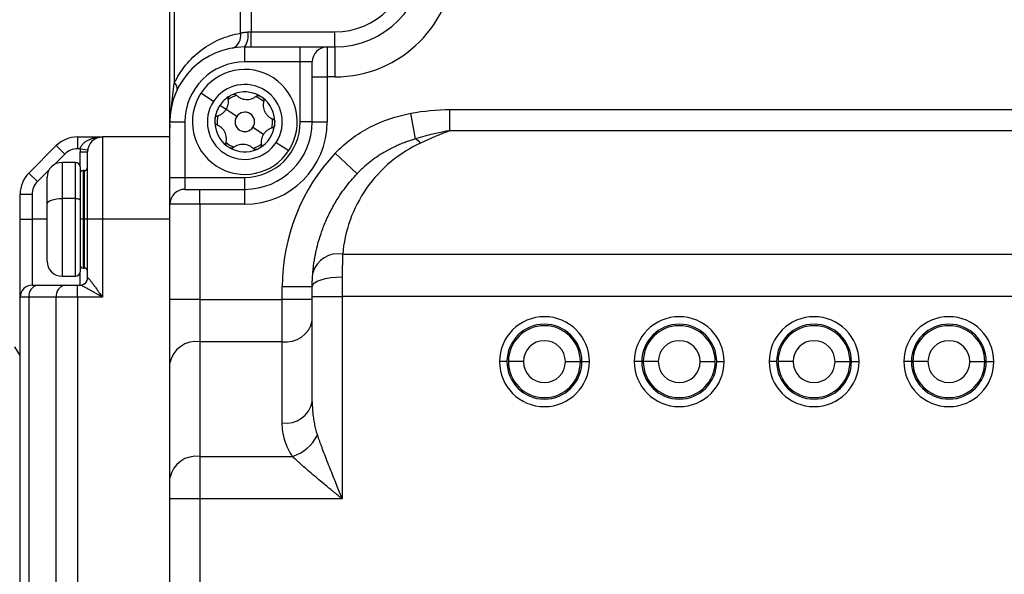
# Model space of a CAD drawing. Header units: millimetres. Extents: x 0 to 838, y 0 to 648.
# Tile 23 of 59: x 321 to 387, y 227 to 264. Entities that reach past the tile are written whole.
import ezdxf

# ---------------------------------------------------------------- set-up
doc = ezdxf.new("R2010")
doc.units = ezdxf.units.MM
doc.header["$LTSCALE"] = 3
doc.layers.add('DIMENSIONS', color=140, linetype='Continuous', lineweight=25)
doc.styles.add('SLDTEXTSTYLE0', font='TXT', dxfattribs={"width": 0.7})
doc.dimstyles.new('SLDDIMSTYLE0', dxfattribs={"dimtxt": 6.474023, "dimasz": 9.906, "dimexe": 0, "dimexo": 0.0625, "dimgap": 1.618506, "dimtad": 0, "dimtih": 1, "dimtoh": 1, "dimdec": 1, "dimrnd": 1e-09, "dimzin": 4, "dimdsep": 46, "dimtxsty": 'SLDTEXTSTYLE0', "dimsah": 1, "dimcen": 0.09, "dimadec": 0, "dimazin": 1, "dimtfac": 1, "dimtdec": 1, "dimtofl": 0, "dimtmove": 0, "dimatfit": 3, "dimfxl": 0, "dimfrac": 2, "dimtolj": 1, "dimtzin": 12, "dimarcsym": 0})

# ---------------------------------------------------------------- blocks, each defined once
blk = doc.blocks.new('_D')
at = {"layer": 'DIMENSIONS'}
for p, q in [((358.144, 339.884), (232.383, 339.884)), ((241.908, 339.884), (241.908, 225.831)), ((232.289, 214.092), (230.115, 214.092)), ((230.115, 214.092), (230.115, 203.803)), ((251.527, 214.092), (253.701, 214.092)), ((253.701, 214.092), (253.701, 203.803)), ((230.115, 203.803), (232.289, 203.803)), ((253.701, 203.803), (251.527, 203.803)), ((241.908, 93.884), (241.908, 202.353)), ((343.376, 93.884), (232.383, 93.884))]:
    blk.add_line(p, q, dxfattribs=at)
for points in [[(241.908, 339.884), (240.384, 329.978), (243.432, 329.978)], [(241.908, 93.884), (243.432, 103.79), (240.384, 103.79)]]:
    blk.add_solid(points, dxfattribs=at)
at = {"layer": 'DIMENSIONS', "char_height": 6.35, "attachment_point": 1, "style": 'SLDTEXTSTYLE0'}
for s, insert in [('246.0', (229.596, 223.727)), ('9.69', (232.289, 211.988))]:
    blk.add_mtext(s, dxfattribs=dict(at, insert=insert))
blk = doc.blocks.new('_D_3')
at = {"layer": 'DIMENSIONS'}
for p, q in [((329.376, 338.384), (263.561, 338.384)), ((273.086, 338.384), (273.086, 225.831)), ((263.467, 214.092), (261.293, 214.092)), ((261.293, 214.092), (261.293, 203.803)), ((282.705, 214.092), (284.879, 214.092)), ((284.879, 214.092), (284.879, 203.803)), ((261.293, 203.803), (263.467, 203.803)), ((284.879, 203.803), (282.705, 203.803)), ((273.086, 108.384), (273.086, 202.353)), ((332.376, 108.384), (263.561, 108.384))]:
    blk.add_line(p, q, dxfattribs=at)
for points in [[(273.086, 338.384), (271.562, 328.478), (274.61, 328.478)], [(273.086, 108.384), (274.61, 118.29), (271.562, 118.29)]]:
    blk.add_solid(points, dxfattribs=at)
at = {"layer": 'DIMENSIONS', "char_height": 6.35, "attachment_point": 1, "style": 'SLDTEXTSTYLE0'}
for s, insert in [('230.0', (260.774, 223.727)), ('9.06', (263.467, 211.988))]:
    blk.add_mtext(s, dxfattribs=dict(at, insert=insert))

msp = doc.modelspace()

# ---------------------------------------------------------------- linework, layer by layer
for p, q in [((331.185865, 257.383516), (331.185865, 294.383516)), ((331.478759, 291.79773), (331.478759, 259.969303)), ((335.892972, 263.299596), (335.892972, 288.467436)), ((336.600079, 288.383516), (336.600079, 263.383516)), ((336.392972, 263.383516), (336.600079, 263.383516)), ((336.600079, 262.383516), (336.600079, 263.383516)), ((336.600079, 263.383516), (342.185865, 263.383516)), ((342.185865, 262.383516), (342.185865, 263.383516)), ((336.185865, 261.383516), (336.185865, 262.383516)), ((336.185865, 262.383516), (339.885865, 262.383516)), ((339.885865, 261.383516), (339.885865, 262.383516)), ((339.885865, 262.383516), (341.685865, 262.383516)), ((341.685865, 262.383516), (341.685865, 260.383516)), ((341.685865, 262.383516), (342.185865, 262.383516)), ((342.185865, 262.383516), (342.185865, 260.383516)), ((339.885865, 261.383516), (336.185865, 261.383516)), ((339.885865, 257.383516), (339.885865, 261.383516)), ((340.685865, 261.383516), (339.885865, 261.383516)), ((340.685865, 260.383516), (340.685865, 261.383516)), ((340.685865, 260.383516), (341.685865, 260.383516)), ((340.685865, 257.383516), (340.685865, 260.383516)), ((341.685865, 260.383516), (341.685865, 257.383516)), ((342.185865, 260.383516), (341.685865, 260.383516)), ((331.207822, 257.57736), (331.478759, 259.969303)), ((334.092943, 258.750877), (333.255774, 259.297821)), ((334.930112, 258.203932), (334.511527, 258.477404)), ((335.641706, 257.73903), (334.930112, 258.203932)), ((347.590418, 256.256606), (347.266627, 257.958123)), ((349.878713, 256.79773), (349.878713, 258.211943)), ((349.878713, 258.211943), (407.493018, 258.211943)), ((331.185865, 257.383516), (332.185865, 257.383516)), ((331.185865, 253.683516), (331.185865, 257.383516)), ((331.185865, 257.2183), (331.185865, 256.976294)), ((332.185865, 257.383516), (332.185865, 253.683516)), ((336.730025, 257.028003), (337.441619, 256.5631)), ((340.685865, 257.383516), (339.885865, 257.383516)), ((340.685865, 257.383516), (341.685865, 257.383516)), ((325.014293, 256.383516), (325.014293, 255.583516)), ((325.014293, 256.383516), (326.685865, 256.383516)), ((326.685865, 256.383516), (326.685865, 250.883516)), ((331.185865, 256.383516), (326.685865, 256.383516)), ((407.493018, 256.79773), (349.878713, 256.79773)), ((321.771652, 253.969303), (323.600079, 255.79773)), ((323.600079, 255.79773), (324.165764, 255.232044)), ((338.278788, 256.016156), (339.115957, 255.469212)), ((324.165764, 255.232044), (323.479634, 254.545914)), ((325.199259, 255.583516), (325.014293, 255.583516)), ((325.185865, 255.383516), (325.685865, 255.383516)), ((325.185865, 254.383516), (325.185865, 255.383516)), ((325.199259, 255.583516), (325.694794, 255.51685)), ((325.685865, 250.883516), (325.685865, 255.383516)), ((343.679453, 253.92655), (342.223741, 255.29801)), ((324.885865, 254.683516), (323.985865, 254.683516)), ((323.985865, 254.683516), (323.985865, 252.271136)), ((324.885865, 252.271136), (324.885865, 254.683516)), ((325.185865, 254.383516), (325.185865, 252.161587)), ((321.771652, 253.969303), (322.337337, 253.403617)), ((323.123468, 254.189748), (322.337337, 253.403617)), ((325.485865, 254.133516), (325.385865, 254.133516)), ((325.385865, 254.133516), (325.385865, 250.883516)), ((325.485865, 250.883516), (325.485865, 254.133516)), ((322.985865, 251.905973), (322.985865, 253.683516)), ((331.185865, 253.683516), (332.185865, 253.683516)), ((331.185865, 251.883516), (331.185865, 253.683516)), ((332.185865, 253.683516), (332.185865, 252.883516)), ((332.185865, 253.683516), (336.185865, 253.683516)), ((336.185865, 252.883516), (336.185865, 253.683516)), ((321.185865, 252.555089), (321.985865, 252.555089)), ((321.185865, 250.883516), (321.185865, 252.555089)), ((321.985865, 252.555089), (321.985865, 250.883516)), ((332.185865, 252.883516), (333.185865, 252.883516)), ((333.185865, 251.883516), (333.185865, 252.883516)), ((333.185865, 252.883516), (336.185865, 252.883516)), ((336.185865, 251.883516), (336.185865, 252.883516)), ((322.985865, 248.083516), (322.985865, 251.905973)), ((324.885865, 252.271136), (323.985865, 252.271136)), ((323.985865, 252.271136), (323.985865, 247.083516)), ((324.885865, 247.083516), (324.885865, 252.271136)), ((325.185865, 252.161587), (325.185865, 247.383516)), ((333.185865, 251.883516), (331.185865, 251.883516)), ((331.185865, 245.54037), (331.185865, 251.883516)), ((333.185865, 251.883516), (333.185865, 245.54037)), ((336.185865, 251.883516), (333.185865, 251.883516)), ((321.185865, 250.883516), (321.985865, 250.883516)), ((321.185865, 245.683516), (321.185865, 250.883516)), ((321.985865, 250.883516), (321.985865, 246.483516)), ((322.985865, 250.883516), (321.985865, 250.883516)), ((325.385865, 250.883516), (325.185865, 250.883516)), ((325.385865, 250.883516), (325.485865, 250.883516)), ((325.385865, 250.883516), (325.385865, 247.633516)), ((325.685865, 250.883516), (325.485865, 250.883516)), ((325.485865, 247.633516), (325.485865, 250.883516)), ((325.685865, 246.983516), (325.685865, 250.883516)), ((326.685865, 250.883516), (325.685865, 250.883516)), ((331.185865, 250.883516), (326.685865, 250.883516)), ((326.685865, 250.883516), (326.685865, 245.683516)), ((342.717788, 248.555089), (414.653943, 248.555089)), ((325.185865, 246.483516), (325.185865, 247.383516)), ((325.385865, 247.633516), (325.485865, 247.633516)), ((321.985865, 246.483516), (322.337337, 246.483516)), ((322.337337, 246.483516), (324.165764, 246.483516)), ((323.985865, 247.083516), (324.885865, 247.083516)), ((324.165764, 246.483516), (325.014293, 246.483516)), ((325.014293, 245.683516), (325.014293, 246.483516)), ((325.014293, 246.483516), (325.199259, 246.483516)), ((325.685865, 246.983516), (325.694794, 246.983516)), ((342.685865, 247.04037), (342.685865, 245.726662)), ((340.685865, 246.383516), (338.685865, 246.383516)), ((338.685865, 245.54037), (338.685865, 246.383516)), ((340.685865, 245.726662), (340.685865, 246.383516)), ((321.771652, 245.683516), (321.185865, 245.683516)), ((321.185865, 125.083516), (321.185865, 245.683516)), ((323.600079, 245.683516), (321.771652, 245.683516)), ((321.771652, 245.683516), (321.771652, 125.083516)), ((325.014293, 245.683516), (323.600079, 245.683516)), ((323.600079, 125.083516), (323.600079, 245.683516)), ((325.014293, 245.683516), (325.014293, 125.083516)), ((326.685865, 245.683516), (325.014293, 245.683516)), ((333.185865, 245.54037), (331.185865, 245.54037)), ((331.185865, 241.29773), (331.185865, 245.54037)), ((333.185865, 245.54037), (333.185865, 242.711943)), ((333.185865, 245.54037), (338.685865, 245.54037)), ((338.685865, 242.711943), (338.685865, 245.54037)), ((340.685865, 245.54037), (338.685865, 245.54037)), ((340.685865, 238.711943), (340.685865, 245.726662)), ((340.685865, 245.726662), (342.685865, 245.726662)), ((342.685865, 245.726662), (342.685865, 232.226662)), ((414.685865, 245.726662), (342.685865, 245.726662)), ((333.185865, 242.711943), (333.185865, 235.055089)), ((338.685865, 242.711943), (333.185865, 242.711943)), ((338.685865, 237.29773), (338.685865, 242.711943)), ((321.185865, 241.783516), (320.839455, 242.383516)), ((331.185865, 233.640876), (331.185865, 241.29773)), ((353.685865, 241.383516), (353.185865, 241.383516)), ((354.785865, 241.383516), (353.785865, 241.383516)), ((357.585865, 241.383516), (358.585865, 241.383516)), ((358.685865, 241.383516), (359.185865, 241.383516)), ((362.685865, 241.383516), (362.185865, 241.383516)), ((363.785865, 241.383516), (362.785865, 241.383516)), ((366.585865, 241.383516), (367.585865, 241.383516)), ((367.685865, 241.383516), (368.185865, 241.383516)), ((371.685865, 241.383516), (371.185865, 241.383516)), ((372.785865, 241.383516), (371.785865, 241.383516)), ((375.585865, 241.383516), (376.585865, 241.383516)), ((376.685865, 241.383516), (377.185865, 241.383516)), ((380.685865, 241.383516), (380.185865, 241.383516)), ((381.785865, 241.383516), (380.785865, 241.383516)), ((384.585865, 241.383516), (385.585865, 241.383516)), ((385.685865, 241.383516), (386.185865, 241.383516)), ((333.185865, 235.055089), (333.185865, 232.226662)), ((333.185865, 235.055089), (339.373681, 235.055089)), ((331.185865, 232.226662), (331.185865, 233.640876)), ((333.185865, 232.226662), (331.185865, 232.226662)), ((331.185865, 190.383516), (331.185865, 232.226662)), ((333.185865, 232.226662), (333.185865, 196.859713)), ((342.685865, 232.226662), (333.185865, 232.226662))]:
    msp.add_line(p, q)
at = {"flags": 128}
for points in [[(322.985865, 251.905973), (323.00508, 251.977212), (323.061986, 252.045714), (323.154396, 252.108846), (323.278759, 252.164182), (323.430295, 252.209595), (323.603182, 252.243339), (323.790775, 252.264119), (323.985865, 252.271136)], [(324.885865, 252.271136), (324.944393, 252.269031), (325.00067, 252.262797), (325.052537, 252.252673), (325.097997, 252.239049), (325.135306, 252.222449), (325.163029, 252.203509), (325.180101, 252.182959), (325.185865, 252.161587)], [(340.685865, 246.383516), (340.724295, 246.511662), (340.838106, 246.634883), (341.022926, 246.748445), (341.271652, 246.847982), (341.574725, 246.929671), (341.920499, 246.99037), (342.295685, 247.027749), (342.685865, 247.04037)]]:
    msp.add_lwpolyline(points, dxfattribs=at)
for centre, radius, start, end in [((342.185865, 268.383516), 8, 270, 0), ((342.185865, 268.383516), 6, 270, 0), ((342.185865, 268.383516), 5, 270, 0), ((335.062921, 263.113436), 0.850671, 289.90431332, 12.64083537), ((335.030535, 263.14424), 1.383289, 326.63722559, 9.96093539), ((336.185865, 257.383516), 5, 90, 180), ((341.685865, 261.383516), 1, 90, 180), ((336.185865, 257.383516), 4, 90, 180), ((336.185865, 257.383516), 3.5, 326.84238036, 146.84238036), ((331.245375, 259.603844), 0.433622, 351.31131087, 57.43752295), ((336.185865, 257.383516), 2.5, 326.84238036, 146.84238036), ((336.185865, 257.383516), 3.5, 146.84238036, 326.84238036), ((336.185865, 257.383516), 2, 120.27953973, 146.84238036), ((336.185865, 257.383516), 1.85, 107.19538725, 126.48937346), ((336.185865, 257.383516), 2, 113.40522099, 120.27953973), ((336.185865, 257.383516), 2, 60.27953973, 113.40522099), ((336.185865, 257.383516), 1.85, 47.19538725, 66.48937346), ((336.185865, 257.383516), 2, 53.40522099, 60.27953973), ((336.185865, 257.383516), 2, 0.27953973, 53.40522099), ((336.185865, 257.383516), 2.5, 146.84238036, 326.84238036), ((336.185865, 257.383516), 2, 146.84238036, 173.40522099), ((336.185865, 257.383516), 1.85, 167.19538725, 186.48937346), ((336.185865, 257.383516), 0.65, 146.84238036, 326.84238036), ((336.185865, 257.383516), 0.65, 326.84238036, 146.84238036), ((336.185865, 257.383516), 2, 173.40522099, 180.27953973), ((336.185865, 257.383516), 2, 180.27953973, 233.40522099), ((336.185865, 257.383516), 5.5, 270, 0), ((336.185865, 257.383516), 4.5, 270, 0), ((336.185865, 257.383516), 3.7, 270, 0), ((336.185865, 257.383516), 2, 300.27953973, 353.40522099), ((336.185865, 257.383516), 1.85, 347.19538725, 6.48937346), ((336.185865, 257.383516), 2, 353.40522099, 0.27953973), ((325.014293, 254.383516), 2, 90, 135), ((326.685865, 255.383516), 1, 90, 180), ((336.185865, 257.383516), 1.85, 227.19538725, 246.48937346), ((336.185865, 257.383516), 2, 233.40522099, 240.27953973), ((336.185865, 257.383516), 1.85, 287.19538725, 306.48937346), ((346.472814, 254.670959), 1.939926, 42.01112427, 54.82287491), ((325.014293, 254.383516), 1.2, 90, 135), ((326.685865, 255.383516), 1.5, 172.33774434, 180), ((336.185865, 257.383516), 2, 240.27953973, 293.40522099), ((336.185865, 257.383516), 2, 293.40522099, 300.27953973), ((351.685865, 246.383516), 13, 136.70693026, 180), ((323.985865, 253.683516), 1, 90, 180), ((324.885865, 254.383516), 0.3, 0, 90), ((323.185865, 252.555089), 2, 135, 180), ((325.385865, 253.933516), 0.2, 90, 180), ((325.485865, 254.333516), 0.2, 270, 0), ((323.185865, 252.555089), 1.2, 135, 180), ((332.185865, 251.883516), 1, 90, 180), ((342.404746, 246.838979), 1.744428, 79.66212202, 164.36291786), ((323.985865, 248.083516), 1, 180, 270), ((325.385865, 247.833516), 0.2, 180, 270), ((324.885865, 247.383516), 0.3, 270, 0), ((325.485865, 247.433516), 0.2, 0, 90), ((321.985865, 245.683516), 0.8, 90, 180), ((322.478759, 245.783516), 0.714143, 101.42175366, 188.04946698), ((324.307186, 245.783516), 0.714143, 101.42175366, 188.04946698), ((325.185865, 246.983516), 0.5, 270, 0), ((325.197016, 246.981294), 0.497783, 270.2580874, 0.25578298), ((338.935865, 244.47971), 1.785357, 261.95053302, 348.57824634), ((356.185865, 241.383516), 3, 0, 180), ((356.185865, 241.383516), 2.5, 0, 180), ((365.185865, 241.383516), 3, 0, 180), ((365.185865, 241.383516), 2.5, 0, 180), ((374.185865, 241.383516), 3, 0, 180), ((374.185865, 241.383516), 2.5, 0, 180), ((383.185865, 241.383516), 3, 0, 180), ((383.185865, 241.383516), 2.5, 0, 180), ((356.185865, 241.383516), 2.4, 0, 180), ((365.185865, 241.383516), 2.4, 0, 180), ((374.185865, 241.383516), 2.4, 0, 180), ((383.185865, 241.383516), 2.4, 0, 180), ((332.935865, 240.944176), 1.785357, 81.95053302, 168.57824634), ((356.185865, 241.383516), 1.4, 0, 180), ((365.185865, 241.383516), 1.4, 0, 180), ((374.185865, 241.383516), 1.4, 0, 180), ((383.185865, 241.383516), 1.4, 0, 180), ((356.185865, 241.383516), 3, 180, 0), ((356.185865, 241.383516), 2.5, 180, 0), ((356.185865, 241.383516), 2.4, 180, 0), ((356.185865, 241.383516), 1.4, 180, 0), ((365.185865, 241.383516), 3, 180, 0), ((365.185865, 241.383516), 2.5, 180, 0), ((365.185865, 241.383516), 2.4, 180, 0), ((365.185865, 241.383516), 1.4, 180, 0), ((374.185865, 241.383516), 3, 180, 0), ((374.185865, 241.383516), 2.5, 180, 0), ((374.185865, 241.383516), 2.4, 180, 0), ((374.185865, 241.383516), 1.4, 180, 0), ((383.185865, 241.383516), 3, 180, 0), ((383.185865, 241.383516), 2.5, 180, 0), ((383.185865, 241.383516), 2.4, 180, 0), ((383.185865, 241.383516), 1.4, 180, 0), ((338.935865, 239.065497), 1.785357, 261.95053302, 348.57824634), ((338.468481, 237.791886), 2.882611, 288.3017206, 332.68937191), ((332.935865, 233.287322), 1.785357, 81.95053302, 168.57824634)]:
    msp.add_arc(centre, radius, start, end)
for points, knots in [([(331.478759, 259.969303), (331.677346, 260.385112), (331.930221, 260.789768), (332.536377, 261.537012), (332.889578, 261.879206), (333.669127, 262.467336), (334.095141, 262.713018), (334.980088, 263.090733), (335.43862, 263.222796), (335.892972, 263.299596)], [0, 0, 0, 0, 0.25, 0.25, 0.5, 0.5, 0.75, 0.75, 1, 1, 1, 1]), ([(335.892972, 263.299596), (335.912682, 263.306009), (335.95036, 263.318269), (336.009436, 263.334454), (336.065571, 263.347946), (336.145567, 263.364081), (336.252604, 263.379593), (336.347275, 263.382239), (336.392972, 263.383516)], [0, 0, 0, 0, 0.143730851, 0.274764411, 0.393135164, 0.498890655, 0.758119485, 1, 1, 1, 1]), ([(335.080716, 258.906773), (335.079447, 258.91866), (335.076913, 258.942392), (335.081571, 258.978869), (335.091898, 259.014642), (335.104562, 259.036506), (335.110837, 259.047341)], [0, 0, 0, 0, 0.251110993, 0.501311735, 0.752871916, 1, 1, 1, 1]), ([(335.391402, 259.218953), (335.404333, 259.223704), (335.430089, 259.233166), (335.471453, 259.236895), (335.518283, 259.231724), (335.569383, 259.213852), (335.598351, 259.18878), (335.612969, 259.176128)], [0, 0, 0, 0, 0.165832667, 0.330296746, 0.499975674, 0.747666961, 1, 1, 1, 1]), ([(335.612969, 259.176128), (335.635388, 259.15463), (335.679156, 259.112659), (335.751249, 259.05799), (335.825666, 259.010927), (335.931579, 258.956328), (336.077179, 258.904785), (336.266628, 258.875), (336.458879, 258.883164), (336.639426, 258.925442), (336.808027, 258.99705), (336.903072, 259.066261), (336.95247, 259.102232)], [0, 0, 0, 0, 0.066514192, 0.129854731, 0.190727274, 0.249924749, 0.374585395, 0.499060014, 0.623875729, 0.749418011, 0.869765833, 1, 1, 1, 1]), ([(336.95247, 259.102232), (336.962905, 259.109823), (336.983477, 259.124787), (337.019875, 259.139474), (337.065269, 259.148246), (337.120707, 259.146621), (337.158614, 259.129107), (337.177403, 259.120425)], [0, 0, 0, 0, 0.169581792, 0.334319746, 0.49990866, 0.752124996, 1, 1, 1, 1]), ([(337.378169, 258.98926), (337.388749, 258.980437), (337.409821, 258.962863), (337.433732, 258.928905), (337.45267, 258.885763), (337.462741, 258.832574), (337.455513, 258.794951), (337.451865, 258.775965)], [0, 0, 0, 0, 0.165832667, 0.330296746, 0.499975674, 0.747666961, 1, 1, 1, 1]), ([(334.930112, 258.203932), (334.941303, 258.221758), (334.963705, 258.257443), (334.99293, 258.313822), (335.022899, 258.381149), (335.051326, 258.460345), (335.080904, 258.577978), (335.099626, 258.729514), (335.087183, 258.846156), (335.080716, 258.906773)], [0, 0, 0, 0, 0.082527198, 0.165206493, 0.249511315, 0.373895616, 0.500263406, 0.740294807, 1, 1, 1, 1]), ([(337.451865, 258.775965), (337.444456, 258.7458), (337.429992, 258.686911), (337.418693, 258.597142), (337.415145, 258.509163), (337.420817, 258.390141), (337.448979, 258.238276), (337.51791, 258.059315), (337.621105, 257.896903), (337.747992, 257.761685), (337.894307, 257.651475), (338.001769, 257.603769), (338.057619, 257.578975)], [0, 0, 0, 0, 0.0665141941, 0.1298547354, 0.190727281, 0.2499247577, 0.374585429, 0.4990600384, 0.6238757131, 0.7494180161, 0.8697658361, 1, 1, 1, 1]), ([(334.199099, 257.613209), (334.20179, 257.628566), (334.207201, 257.659438), (334.222602, 257.686186), (334.230342, 257.699629)], [0, 0, 0, 0, 0.4974024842, 1, 1, 1, 1]), ([(334.230342, 257.699629), (334.237707, 257.709662), (334.252626, 257.729984), (334.281263, 257.753785), (334.312811, 257.772815), (334.335597, 257.780062), (334.34697, 257.78368)], [0, 0, 0, 0, 0.24571789, 0.497720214, 0.749289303, 1, 1, 1, 1]), ([(334.34697, 257.78368), (334.376866, 257.792367), (334.435227, 257.809326), (334.518794, 257.844534), (334.596911, 257.885562), (334.67198, 257.933956), (334.744001, 257.989929), (334.812421, 258.054838), (334.875773, 258.125542), (334.912091, 258.177935), (334.930112, 258.203932)], [0, 0, 0, 0, 0.1331841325, 0.2599959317, 0.3818557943, 0.5003606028, 0.6262977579, 0.7503089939, 0.8761018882, 1, 1, 1, 1]), ([(342.223741, 255.29801), (342.892588, 256.007945), (343.667152, 256.580359), (345.395973, 257.476094), (346.311016, 257.776274), (347.266627, 257.958123)], [0, 0, 0, 0, 0.5, 0.5, 1, 1, 1, 1]), ([(334.314112, 257.188057), (334.30232, 257.193299), (334.279075, 257.203633), (334.248157, 257.227811), (334.217863, 257.262737), (334.191551, 257.311561), (334.187766, 257.353146), (334.185889, 257.373758)], [0, 0, 0, 0, 0.169581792, 0.334319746, 0.49990866, 0.752124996, 1, 1, 1, 1]), ([(334.919866, 255.991068), (334.927275, 256.021232), (334.941739, 256.080121), (334.953037, 256.16989), (334.956586, 256.257869), (334.950914, 256.376892), (334.922752, 256.528757), (334.853821, 256.707717), (334.750626, 256.870129), (334.623739, 257.005348), (334.477424, 257.115557), (334.369962, 257.163263), (334.314112, 257.188057)], [0, 0, 0, 0, 0.066514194, 0.129854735, 0.190727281, 0.249924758, 0.374585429, 0.499060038, 0.623875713, 0.749418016, 0.869765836, 1, 1, 1, 1]), ([(338.172632, 257.153823), (338.170281, 257.140249), (338.165598, 257.113213), (338.148145, 257.075526), (338.120252, 257.037555), (338.079224, 257.002238), (338.043027, 256.989687), (338.024761, 256.983353)], [0, 0, 0, 0, 0.165832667, 0.330296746, 0.499975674, 0.747666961, 1, 1, 1, 1]), ([(338.057619, 257.578975), (338.069411, 257.573733), (338.092656, 257.563399), (338.123574, 257.539221), (338.153868, 257.504296), (338.18018, 257.455472), (338.183965, 257.413886), (338.185842, 257.393274)], [0, 0, 0, 0, 0.169581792, 0.334319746, 0.49990866, 0.752124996, 1, 1, 1, 1]), ([(325.199259, 255.583516), (325.204288, 255.603509), (325.214536, 255.644243), (325.238135, 255.703888), (325.267907, 255.76315), (325.304478, 255.821548), (325.347654, 255.878786), (325.397479, 255.934524), (325.485656, 256.018651), (325.630401, 256.123256), (325.824541, 256.221254), (326.037459, 256.296893), (326.236942, 256.344227), (326.457339, 256.376797), (326.601391, 256.381033), (326.685865, 256.383516)], [0, 0, 0, 0, 0.031032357, 0.063227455, 0.0968791, 0.132244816, 0.169546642, 0.20897392, 0.25068706, 0.365164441, 0.500529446, 0.615159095, 0.749784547, 0.853269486, 1, 1, 1, 1]), ([(337.441619, 256.5631), (337.430428, 256.545274), (337.408026, 256.50959), (337.3788, 256.453211), (337.348832, 256.385883), (337.320405, 256.306687), (337.290827, 256.189054), (337.272105, 256.037518), (337.284548, 255.920876), (337.291015, 255.860259)], [0, 0, 0, 0, 0.082527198, 0.165206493, 0.249511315, 0.373895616, 0.500263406, 0.740294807, 1, 1, 1, 1]), ([(338.024761, 256.983353), (337.994865, 256.974666), (337.936504, 256.957707), (337.852937, 256.922498), (337.77482, 256.881471), (337.699751, 256.833077), (337.62773, 256.777103), (337.55931, 256.712195), (337.495958, 256.64149), (337.45964, 256.589098), (337.441619, 256.5631)], [0, 0, 0, 0, 0.1331841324, 0.2599959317, 0.3818557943, 0.5003606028, 0.6262977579, 0.7503089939, 0.8761018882, 1, 1, 1, 1]), ([(349.878713, 256.79773), (349.768939, 256.778938), (349.530086, 256.73805), (349.144964, 256.661328), (348.69324, 256.560254), (348.167468, 256.427224), (347.792013, 256.316212), (347.590418, 256.256606)], [0, 0, 0, 0, 0.141701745, 0.308322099, 0.500014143, 0.731540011, 1, 1, 1, 1]), ([(334.993562, 255.777773), (334.982982, 255.786596), (334.96191, 255.804169), (334.937999, 255.838127), (334.919061, 255.881269), (334.90899, 255.934459), (334.916218, 255.972082), (334.919866, 255.991068)], [0, 0, 0, 0, 0.165832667, 0.330296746, 0.499975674, 0.747666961, 1, 1, 1, 1]), ([(336.758762, 255.590904), (336.736343, 255.612403), (336.692575, 255.654373), (336.620482, 255.709043), (336.546065, 255.756105), (336.440152, 255.810704), (336.294552, 255.862248), (336.105102, 255.892033), (335.912852, 255.883869), (335.732305, 255.84159), (335.563704, 255.769983), (335.468659, 255.700771), (335.419261, 255.6648)], [0, 0, 0, 0, 0.066514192, 0.129854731, 0.190727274, 0.249924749, 0.374585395, 0.499060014, 0.623875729, 0.749418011, 0.869765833, 1, 1, 1, 1]), ([(337.291015, 255.860259), (337.292371, 255.847427), (337.295044, 255.822128), (337.289564, 255.783264), (337.274465, 255.739565), (337.245338, 255.692367), (337.211217, 255.668296), (337.194304, 255.656365)], [0, 0, 0, 0, 0.169581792, 0.334319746, 0.49990866, 0.752124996, 1, 1, 1, 1]), ([(347.914208, 255.969303), (347.229165, 255.653115), (346.560465, 255.238309), (345.335578, 254.224688), (344.780359, 253.626034), (343.851243, 252.300379), (343.477941, 251.574225), (342.943049, 250.077006), (342.78128, 249.306906), (342.717788, 248.555089)], [0, 0, 0, 0, 0.25, 0.25, 0.5, 0.5, 0.75, 0.75, 1, 1, 1, 1]), ([(347.590418, 256.256606), (347.499115, 256.228562), (347.31207, 256.171112), (347.028355, 256.072882), (346.734315, 255.961644), (346.430548, 255.835033), (346.117529, 255.691474), (345.79608, 255.528977), (345.415427, 255.316529), (344.985232, 255.044836), (344.521984, 254.705683), (344.156521, 254.395767), (343.913976, 254.165958), (343.795751, 254.047458), (343.737406, 253.987273), (343.704266, 253.952617), (343.687807, 253.935195), (343.679578, 253.926485)], [0, 0, 0, 0, 0.06175834, 0.126520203, 0.194415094, 0.265572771, 0.340120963, 0.418182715, 0.499873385, 0.624023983, 0.749836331, 0.874641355, 0.93722075, 0.968583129, 0.984286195, 0.992143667, 1, 1, 1, 1]), ([(335.419261, 255.6648), (335.408826, 255.65721), (335.388253, 255.642245), (335.351856, 255.627559), (335.306462, 255.618786), (335.251024, 255.620411), (335.213117, 255.637926), (335.194328, 255.646607)], [0, 0, 0, 0, 0.169581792, 0.334319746, 0.49990866, 0.752124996, 1, 1, 1, 1]), ([(336.980328, 255.548079), (336.967398, 255.543328), (336.941642, 255.533866), (336.900278, 255.530137), (336.853447, 255.535308), (336.802348, 255.553181), (336.77338, 255.578252), (336.758762, 255.590904)], [0, 0, 0, 0, 0.165832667, 0.330296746, 0.499975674, 0.747666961, 1, 1, 1, 1]), ([(340.724882, 247.309178), (340.735668, 247.424423), (340.756706, 247.649202), (340.800418, 247.976988), (340.850325, 248.286883), (340.90587, 248.578821), (340.96546, 248.852854), (341.084237, 249.340568), (341.288963, 250.01571), (341.635566, 250.886315), (342.044863, 251.70688), (342.476735, 252.416345), (342.891616, 253.00009), (343.270992, 253.478972), (343.544967, 253.779185), (343.679453, 253.92655)], [0, 0, 0, 0, 0.048867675, 0.095314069, 0.139339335, 0.180943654, 0.220127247, 0.256890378, 0.390882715, 0.51312564, 0.642004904, 0.762559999, 0.844566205, 0.923702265, 1, 1, 1, 1]), ([(342.717788, 248.555089), (342.715915, 248.5093), (342.712223, 248.41905), (342.707223, 248.278056), (342.702727, 248.136422), (342.698765, 247.994343), (342.695328, 247.852658), (342.692419, 247.711973), (342.690037, 247.572881), (342.688179, 247.435923), (342.686861, 247.301541), (342.686026, 247.170317), (342.685918, 247.083106), (342.685865, 247.04037)], [0, 0, 0, 0, 0.106299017, 0.209518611, 0.30965916, 0.406721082, 0.500704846, 0.59161097, 0.679440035, 0.764192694, 0.845869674, 0.9244718, 1, 1, 1, 1]), ([(340.685865, 246.383516), (340.686007, 246.425757), (340.686289, 246.509846), (340.68849, 246.63304), (340.691859, 246.753207), (340.698044, 246.910953), (340.70842, 247.101479), (340.719432, 247.240417), (340.724882, 247.309178)], [0, 0, 0, 0, 0.126155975, 0.251142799, 0.375246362, 0.498758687, 0.751934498, 1, 1, 1, 1]), ([(326.685865, 245.683516), (326.640511, 245.709536), (326.556026, 245.758006), (326.438883, 245.825181), (326.340586, 245.881239), (326.204635, 245.9586), (326.037454, 246.053879), (325.824564, 246.17339), (325.630376, 246.281038), (325.470982, 246.36599), (325.359886, 246.422317), (325.285338, 246.457011), (325.229408, 246.479204), (325.209057, 246.482115), (325.199259, 246.483516)], [0, 0, 0, 0, 0.07879681, 0.146782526, 0.203957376, 0.250322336, 0.384943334, 0.499616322, 0.634976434, 0.749497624, 0.820950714, 0.885772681, 0.945003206, 1, 1, 1, 1]), ([(325.694794, 246.983516), (325.698032, 246.982832), (325.704583, 246.981449), (325.719674, 246.970449), (325.73877, 246.95298), (325.762313, 246.928379), (325.790224, 246.896857), (325.822544, 246.858374), (325.880414, 246.786754), (325.976314, 246.661788), (326.106627, 246.486711), (326.249277, 246.29073), (326.38377, 246.104988), (326.531595, 245.898362), (326.628838, 245.762936), (326.685865, 245.683516)], [0, 0, 0, 0, 0.032012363, 0.064783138, 0.098659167, 0.133954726, 0.170947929, 0.209880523, 0.250960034, 0.365526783, 0.50071536, 0.615251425, 0.749793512, 0.853267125, 1, 1, 1, 1]), ([(340.685865, 238.711943), (340.68659, 238.629695), (340.68794, 238.476322), (340.697753, 238.26311), (340.710138, 238.083389), (340.726038, 237.907647), (340.74624, 237.729829), (340.782931, 237.467534), (340.840579, 237.153116), (340.92578, 236.795892), (340.996411, 236.574077), (341.029773, 236.469303)], [0, 0, 0, 0, 0.108642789, 0.202592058, 0.281847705, 0.346409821, 0.435401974, 0.517916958, 0.695493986, 0.85616688, 1, 1, 1, 1]), ([(339.373681, 235.055089), (339.154487, 235.37882), (338.978895, 235.742684), (338.744471, 236.507029), (338.685865, 236.906772), (338.685865, 237.29773)], [0, 0, 0, 0, 0.5, 0.5, 1, 1, 1, 1]), ([(341.029773, 236.469303), (341.050546, 236.4085), (341.093138, 236.283835), (341.161951, 236.089426), (341.236302, 235.883867), (341.31645, 235.666917), (341.434374, 235.353245), (341.599248, 234.924481), (341.804439, 234.403773), (342.022377, 233.858509), (342.227795, 233.350916), (342.452064, 232.798763), (342.599595, 232.437763), (342.685865, 232.226662)], [0, 0, 0, 0, 0.045415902, 0.093117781, 0.143121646, 0.195441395, 0.250089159, 0.368417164, 0.500244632, 0.616688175, 0.749709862, 0.853638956, 1, 1, 1, 1]), ([(342.685865, 232.226662), (342.610595, 232.288158), (342.468082, 232.404591), (342.266626, 232.569397), (342.089468, 232.714327), (341.936605, 232.839411), (341.68729, 233.043855), (341.354802, 233.318363), (340.918047, 233.682049), (340.507535, 234.029876), (340.139789, 234.348309), (339.838454, 234.617317), (339.590633, 234.844846), (339.444177, 234.986773), (339.373681, 235.055089)], [0, 0, 0, 0, 0.063709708, 0.120624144, 0.170743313, 0.214067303, 0.25059633, 0.383311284, 0.499589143, 0.631389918, 0.7498916, 0.839374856, 0.92268385, 1, 1, 1, 1])]:
    msp.add_open_spline(points, degree=3, knots=knots)
for points in [[(335.110837, 259.047341), (335.127569, 259.072951), (335.150303, 259.09483), (335.177427, 259.110668)], [(347.266627, 257.958123), (348.129586, 258.12234), (348.999796, 258.211943), (349.878713, 258.211943)], [(349.878713, 256.79773), (349.205292, 256.545373), (348.553524, 256.264384), (347.914208, 255.969303)]]:
    msp.add_open_spline(points, degree=3)

# ---------------------------------------------------------------- dimensions: what is measured, and where the dimension line sits
at = {"layer": 'DIMENSIONS'}
for base, p1, p2, picture, middle in [((241.908078, 339.883516), (347.185865, 93.883516), (361.953815, 339.883516), '_D', (241.908078, 214.092)), ((273.085865, 338.383516), (336.185865, 108.383516), (333.185865, 338.383516), '_D_3', (273.085865, 214.092))]:
    dim = msp.add_linear_dim(base=base, p1=p1, p2=p2, angle=90, dimstyle='SLDDIMSTYLE0', dxfattribs=at)
    dim.commit()
    dim.dimension.update_dxf_attribs({"geometry": picture, "text_midpoint": middle, "dimtype": 160})

doc.saveas('drawing.dxf')
